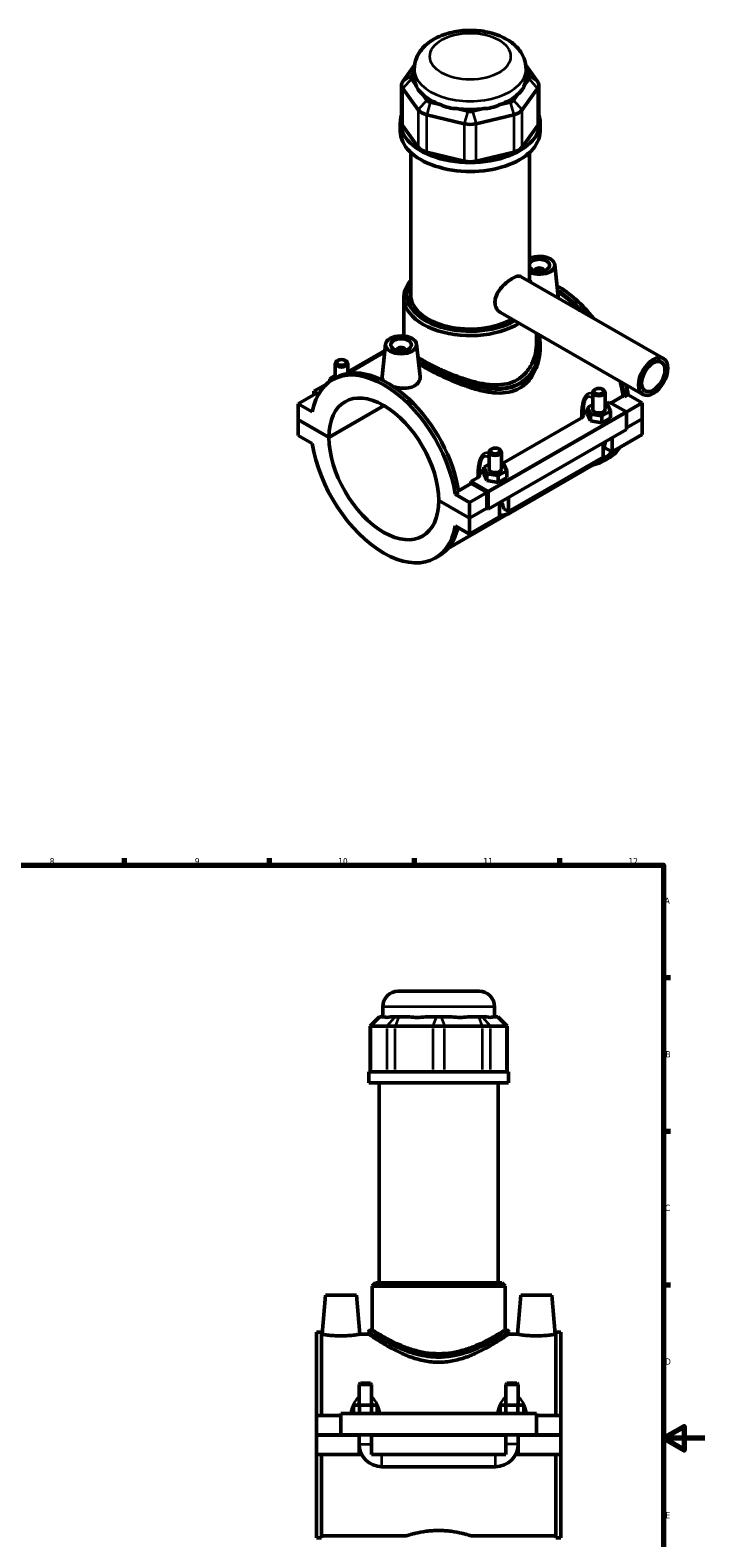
# Model space of a CAD drawing. Header units: millimetres. Extents: x 0 to 898, y -421 to 978.
# Tile 6 of 6: x 515 to 841, y 249 to 978. Entities that reach past the tile are written whole.
import ezdxf

# ---------------------------------------------------------------- set-up
doc = ezdxf.new("R2010")
doc.units = ezdxf.units.MM
for name, color, linetype, lineweight in [('Border (ANSI)', 7, 'Continuous', 70), ('Visible (ANSI)', 7, 'Continuous', 50), ('Visible Narrow (ANSI)', 7, 'Continuous', 35)]:
    doc.layers.add(name, color=color, linetype=linetype, lineweight=lineweight)
doc.styles.add('Note Text (ANSI)', font='tahoma.ttf')

# ---------------------------------------------------------------- blocks, each defined once
blk = doc.blocks.new('Borders Default Border')
at = {"layer": 'Border (ANSI)'}
for p, q in [((70.08, 574), (70.08, 577.45)), ((140.17, 574), (140.17, 577.45)), ((210.25, 574), (210.25, 577.45)), ((280.33, 574), (280.33, 577.45)), ((350.42, 574), (350.42, 577.45)), ((490.58, 574), (490.58, 577.45)), ((560.67, 574), (560.67, 577.45)), ((630.75, 574), (630.75, 577.45)), ((700.83, 574), (700.83, 577.45)), ((770.92, 574), (770.92, 577.45)), ((20, 519.75), (16.55, 519.75)), ((821, 519.75), (824.45, 519.75)), ((20, 445.5), (16.55, 445.5)), ((821, 445.5), (824.45, 445.5)), ((20, 371.25), (16.55, 371.25)), ((821, 371.25), (824.45, 371.25)), ((20, 222.75), (16.55, 222.75)), ((821, 222.75), (824.45, 222.75)), ((20, 148.5), (16.55, 148.5)), ((821, 148.5), (824.45, 148.5)), ((20, 74.25), (16.55, 74.25)), ((821, 74.25), (824.45, 74.25)), ((70.08, 20), (70.08, 16.55)), ((140.17, 20), (140.17, 16.55)), ((210.25, 20), (210.25, 16.55)), ((280.33, 20), (280.33, 16.55)), ((350.42, 20), (350.42, 16.55)), ((490.58, 20), (490.58, 16.55)), ((560.67, 20), (560.67, 16.55)), ((630.75, 20), (630.75, 16.55)), ((700.83, 20), (700.83, 16.55)), ((770.92, 20), (770.92, 16.55))]:
    blk.add_line(p, q, dxfattribs=at)
at = {"layer": 'Border (ANSI)', "flags": 128}
for points in [[(420.5, 594), (420.5, 574), (414.73, 584), (426.27, 584), (420.5, 574)], [(20, 20), (20, 574), (821, 574), (821, 20), (20, 20)], [(0, 297), (20, 297), (10, 302.77), (10, 291.23), (20, 297)], [(841, 297), (821, 297), (831, 302.77), (831, 291.23), (821, 297)], [(420.5, 0), (420.5, 20), (414.73, 10), (426.27, 10), (420.5, 20)]]:
    blk.add_lwpolyline(points, dxfattribs=at)
at = {"layer": 'Border (ANSI)', "color": 230, "true_color": 0xff0080, "attachment_point": 7, "style": 'Note Text (ANSI)'}
for s, insert, char_height in [('1', (34.35, 574.4), 3.05), ('2', (104.2, 574.4), 3.05), ('3', (174.26, 574.34), 3.05), ('4', (244.23, 574.4), 3.05), ('5', (314.48, 574.34), 3.05), ('6', (384.49, 574.34), 3.05), ('7', (454.6, 574.4), 3.05), ('8', (524.63, 574.33), 3.05), ('9', (594.7, 574.34), 3.05), ('10', (663.96, 574.34), 3.048), ('11', (734.04, 574.4), 3.048), ('12', (804.13, 574.4), 3.048), ('A', (16.78, 555.35), 3.05), ('A', (821.63, 555.35), 3.05), ('B', (17.15, 481.1), 3.05), ('B', (821.99, 481.1), 3.05), ('C', (16.95, 406.8), 3.05), ('C', (821.8, 406.8), 3.05), ('D', (16.96, 332.6), 3.05), ('D', (821.81, 332.6), 3.05), ('E', (17.21, 258.35), 3.05), ('E', (822.05, 258.35), 3.05), ('F', (17.29, 184.1), 3.05), ('F', (822.14, 184.1), 3.05), ('G', (16.81, 109.79), 3.05), ('G', (821.66, 109.79), 3.05), ('H', (16.97, 35.6), 3.05), ('H', (821.81, 35.6), 3.05), ('1', (34.35, 16.55), 3.05), ('2', (104.2, 16.55), 3.05), ('3', (174.26, 16.49), 3.05), ('4', (244.23, 16.55), 3.05), ('5', (314.48, 16.49), 3.05), ('6', (384.49, 16.49), 3.05), ('7', (454.6, 16.55), 3.05), ('8', (524.63, 16.48), 3.05), ('9', (594.7, 16.49), 3.05), ('10', (663.96, 16.49), 3.048), ('11', (734.04, 16.55), 3.048), ('12', (804.13, 16.55), 3.048)]:
    blk.add_mtext(s, dxfattribs=dict(at, insert=insert, char_height=char_height))

msp = doc.modelspace()

# ---------------------------------------------------------------- linework, layer by layer
at = {"layer": 'Visible (ANSI)'}
for p, q in [((700.818, 960.711), (695.129, 952.802)), ((699.286, 955.49), (700.69, 957.441)), ((700.69, 954.829), (700.69, 958.826)), ((760.251, 952.802), (754.563, 960.711)), ((754.69, 954.829), (754.69, 958.826)), ((754.69, 957.441), (756.094, 955.49)), ((694.558, 951.15), (694.558, 933.123)), ((695.129, 949.497), (702.636, 939.06)), ((701.456, 951.151), (699.286, 954.167)), ((752.744, 939.06), (760.251, 949.497)), ((756.094, 954.167), (753.924, 951.151)), ((760.822, 951.15), (760.822, 933.123)), ((706.794, 943.73), (704.624, 946.747)), ((713.656, 941.546), (708.417, 942.795)), ((746.963, 942.795), (741.724, 941.546)), ((750.756, 946.747), (748.586, 943.73)), ((693.94, 928.782), (693.94, 933.123)), ((706.695, 936.722), (724.82, 932.399)), ((726.542, 938.472), (721.303, 939.722)), ((734.077, 939.722), (728.838, 938.472)), ((730.56, 932.399), (748.685, 936.722)), ((761.44, 928.782), (761.44, 933.123)), ((702.636, 921.033), (695.129, 931.47)), ((760.251, 931.47), (752.744, 921.033)), ((699.003, 849.684), (699.003, 918.543)), ((724.82, 914.372), (706.695, 918.695)), ((748.685, 918.695), (730.56, 914.372)), ((756.378, 856.149), (756.378, 918.543)), ((759.066, 861.546), (759.066, 861.359)), ((763.066, 861.546), (763.066, 861.359)), ((768.551, 864.264), (770.222, 848.684)), ((752.342, 858.473), (821.069, 818.896)), ((695.628, 829.811), (695.628, 848.458)), ((742.361, 841.141), (811.088, 801.564)), ((759.753, 826.669), (759.753, 831.126)), ((686.829, 825.825), (685.149, 810.157)), ((701.8, 825.825), (703.471, 810.245)), ((761.44, 825.701), (761.44, 824.347)), ((662.535, 809.455), (662.535, 816.546)), ((663.832, 818.01), (663.406, 817.763)), ((667.239, 818.01), (667.665, 817.763)), ((686.428, 822.088), (668.221, 811.603)), ((686.506, 822.816), (668.535, 812.468)), ((668.535, 811.785), (668.535, 816.546)), ((692.315, 822.92), (692.315, 823.106)), ((696.315, 822.92), (696.315, 823.106)), ((659.959, 809.17), (662.535, 810.654)), ((660.409, 808.203), (659.959, 809.17)), ((659.959, 807.901), (659.959, 809.17)), ((661.156, 808.66), (662.825, 809.621)), ((652.949, 801.86), (644.605, 797.055)), ((658.261, 806.551), (652.242, 803.085)), ((652.242, 803.085), (654.484, 801.794)), ((652.242, 801.453), (652.242, 803.085)), ((654.142, 801.173), (652.949, 801.86)), ((786.845, 794.383), (786.845, 802.62)), ((788.141, 804.084), (787.715, 803.837)), ((791.548, 804.084), (791.974, 803.837)), ((792.845, 794.383), (792.845, 802.62)), ((651.44, 793.119), (644.605, 797.055)), ((644.605, 797.055), (644.605, 789.431)), ((659.454, 780.88), (686.038, 796.189)), ((686.109, 796.148), (659.454, 780.799)), ((786.845, 796.728), (784.268, 795.244)), ((784.268, 795.244), (785.762, 792.032)), ((784.268, 791.974), (784.268, 795.244)), ((793.927, 796.734), (792.845, 796.901)), ((792.978, 796.881), (794.747, 797.9)), ((795.422, 793.523), (793.927, 796.734)), ((794.747, 797.9), (802.785, 793.271)), ((795.603, 797.407), (801.569, 800.842)), ((802.271, 800.438), (801.569, 800.842)), ((803.94, 801.399), (802.271, 800.438)), ((810.775, 797.462), (803.036, 793.006)), ((803.94, 801.399), (810.775, 797.462)), ((810.775, 797.462), (810.775, 789.839)), ((644.605, 789.431), (659.454, 780.88)), ((644.605, 789.35), (644.676, 789.391)), ((644.605, 789.35), (644.605, 781.726)), ((659.454, 780.799), (644.605, 789.35)), ((742.915, 768.051), (781.218, 790.109)), ((784.268, 791.974), (785.762, 788.762)), ((785.762, 792.032), (791.339, 791.172)), ((785.762, 788.762), (785.762, 792.032)), ((785.762, 788.762), (791.339, 787.902)), ((791.339, 791.172), (795.422, 793.523)), ((791.339, 787.902), (791.339, 791.172)), ((791.339, 787.902), (795.422, 790.253)), ((795.422, 790.253), (795.422, 793.523)), ((803.138, 792.659), (803.138, 784.627)), ((803.138, 785.441), (810.775, 789.839)), ((810.775, 789.757), (803.138, 785.359)), ((810.704, 789.798), (810.775, 789.757)), ((810.775, 789.757), (810.775, 782.133)), ((644.605, 781.726), (651.44, 777.79)), ((803.138, 784.627), (736.388, 746.187)), ((810.775, 782.133), (796.209, 773.745)), ((796.209, 780.636), (796.209, 773.745)), ((736.782, 773.791), (736.782, 765.554)), ((738.078, 775.255), (737.652, 775.008)), ((741.485, 775.255), (741.911, 775.008)), ((742.782, 773.791), (742.782, 765.554)), ((791.966, 771.302), (791.966, 778.193)), ((796.209, 773.745), (792.423, 775.925)), ((736.782, 767.898), (734.205, 766.414)), ((734.205, 766.414), (735.699, 763.203)), ((734.205, 763.144), (734.205, 766.414)), ((743.864, 767.905), (742.782, 768.072)), ((745.358, 764.693), (743.864, 767.905)), ((791.966, 771.302), (746.146, 744.916)), ((746.936, 744.342), (785.685, 766.657)), ((792.068, 770.412), (786.715, 767.329)), ((792.555, 769.567), (794.224, 770.528)), ((722.053, 755.052), (728.143, 758.559)), ((727.996, 759.461), (731.154, 761.279)), ((736.034, 754.832), (727.996, 759.461)), ((735.68, 754.218), (728.143, 758.559)), ((734.205, 763.144), (735.699, 759.933)), ((735.699, 759.933), (735.699, 763.203)), ((735.699, 763.203), (741.276, 762.342)), ((735.699, 759.933), (741.276, 759.072)), ((741.276, 762.342), (745.358, 764.693)), ((741.276, 759.072), (741.276, 762.342)), ((741.276, 759.072), (745.358, 761.423)), ((745.358, 761.423), (745.358, 764.693)), ((722.17, 754.31), (720.501, 753.349)), ((727.337, 749.413), (720.501, 753.349)), ((735.68, 754.218), (727.337, 749.413)), ((735.68, 746.594), (735.68, 754.218)), ((736.388, 746.187), (736.388, 754.22)), ((746.146, 751.807), (746.146, 744.916)), ((712.487, 750.341), (727.337, 741.79)), ((712.487, 750.259), (712.558, 750.3)), ((727.337, 741.708), (712.487, 750.259)), ((745.886, 743.817), (716.876, 727.111)), ((727.337, 741.79), (727.337, 749.413)), ((727.337, 741.79), (735.68, 746.594)), ((735.751, 746.554), (727.337, 741.708)), ((735.68, 746.594), (736.388, 746.187)), ((741.903, 742.472), (741.903, 749.363)), ((746.146, 744.916), (743.92, 746.197)), ((720.501, 738.02), (727.337, 734.084)), ((741.903, 742.472), (727.337, 734.084)), ((727.337, 734.084), (727.337, 741.708)), ((710.785, 722.479), (712.454, 723.44)), ((692.964, 513.12), (731.964, 513.12)), ((685.464, 500.73), (685.464, 505.62)), ((739.464, 500.73), (739.464, 505.62)), ((683.832, 500.73), (679.332, 496.23)), ((679.903, 496.23), (679.332, 496.23)), ((679.332, 496.23), (679.332, 474.18)), ((679.903, 496.23), (687.41, 496.23)), ((683.832, 500.73), (684.06, 500.73)), ((686.23, 500.73), (684.06, 500.73)), ((691.469, 496.23), (687.41, 496.23)), ((691.568, 500.73), (689.398, 500.73)), ((691.469, 496.23), (709.594, 496.23)), ((691.568, 500.73), (693.191, 500.73)), ((698.43, 500.73), (693.191, 500.73)), ((711.316, 500.73), (706.077, 500.73)), ((715.334, 496.23), (709.594, 496.23)), ((711.316, 500.73), (713.612, 500.73)), ((718.851, 500.73), (713.612, 500.73)), ((715.334, 496.23), (733.458, 496.23)), ((731.736, 500.73), (726.498, 500.73)), ((731.736, 500.73), (733.36, 500.73)), ((735.53, 500.73), (733.36, 500.73)), ((737.517, 496.23), (733.458, 496.23)), ((737.517, 496.23), (745.025, 496.23)), ((740.867, 500.73), (738.697, 500.73)), ((740.867, 500.73), (741.096, 500.73)), ((741.096, 500.73), (745.596, 496.23)), ((745.596, 496.23), (745.025, 496.23)), ((745.596, 496.23), (745.596, 474.18)), ((746.214, 474.18), (678.714, 474.18)), ((678.714, 468.87), (678.714, 474.18)), ((746.214, 468.87), (746.214, 474.18)), ((746.214, 468.87), (678.714, 468.87)), ((683.776, 372.12), (683.776, 468.87)), ((741.151, 372.12), (741.151, 468.87)), ((681.901, 372.12), (680.401, 370.62)), ((681.901, 372.12), (743.026, 372.12)), ((743.026, 372.12), (744.526, 370.62)), ((657.764, 366.12), (656.123, 347.37)), ((657.764, 366.12), (672.764, 366.12)), ((672.764, 366.12), (674.404, 347.37)), ((744.526, 370.62), (680.401, 370.62)), ((680.401, 349.32), (680.401, 370.62)), ((744.526, 349.32), (744.526, 370.62)), ((752.164, 366.12), (750.523, 347.37)), ((767.164, 366.12), (752.164, 366.12)), ((767.164, 366.12), (768.804, 347.37)), ((653.464, 307.995), (653.464, 348.345)), ((655.824, 348.345), (653.464, 348.345)), ((655.824, 348.345), (655.824, 307.995)), ((655.824, 347.37), (656.123, 347.37)), ((674.404, 347.37), (678.714, 347.37)), ((678.714, 348.57), (678.714, 347.37)), ((680.401, 349.32), (679.464, 349.32)), ((745.464, 349.32), (744.526, 349.32)), ((746.214, 348.57), (746.214, 347.37)), ((746.214, 347.37), (750.523, 347.37)), ((768.804, 347.37), (769.104, 347.37)), ((769.104, 348.345), (769.104, 307.995)), ((771.464, 348.345), (769.104, 348.345)), ((771.464, 307.995), (771.464, 348.345)), ((674.664, 323.67), (674.064, 323.07)), ((674.064, 323.07), (680.064, 323.07)), ((674.064, 323.07), (674.064, 312.995)), ((679.464, 323.67), (674.664, 323.67)), ((679.464, 323.67), (680.064, 323.07)), ((680.064, 323.07), (680.064, 312.995)), ((745.464, 323.67), (744.864, 323.07)), ((744.864, 323.07), (750.864, 323.07)), ((744.864, 312.995), (744.864, 323.07)), ((750.264, 323.67), (745.464, 323.67)), ((750.264, 323.67), (750.864, 323.07)), ((750.864, 312.995), (750.864, 323.07)), ((653.464, 307.995), (665.264, 307.995)), ((653.464, 298.67), (653.464, 307.995)), ((665.264, 308.995), (665.264, 298.67)), ((665.264, 308.995), (759.664, 308.995)), ((674.177, 312.995), (671.29, 312.995)), ((671.29, 308.995), (671.29, 312.995)), ((679.95, 312.995), (674.177, 312.995)), ((674.177, 308.995), (674.177, 312.995)), ((682.837, 312.995), (679.95, 312.995)), ((679.95, 308.995), (679.95, 312.995)), ((682.837, 308.995), (682.837, 312.995)), ((742.09, 308.995), (742.09, 312.995)), ((744.977, 312.995), (742.09, 312.995)), ((750.75, 312.995), (744.977, 312.995)), ((744.977, 308.995), (744.977, 312.995)), ((753.637, 312.995), (750.75, 312.995)), ((750.75, 308.995), (750.75, 312.995)), ((753.637, 308.995), (753.637, 312.995)), ((759.664, 298.67), (759.664, 308.995)), ((759.664, 307.995), (771.464, 307.995)), ((771.464, 307.995), (771.464, 298.67)), ((653.464, 298.67), (665.264, 298.67)), ((653.464, 289.245), (653.464, 298.57)), ((674.064, 298.57), (653.464, 298.57)), ((665.264, 298.67), (759.664, 298.67)), ((674.064, 298.67), (674.064, 298.57)), ((674.064, 289.245), (674.064, 298.57)), ((680.064, 298.67), (680.064, 298.57)), ((680.064, 298.57), (680.064, 289.245)), ((744.864, 298.57), (680.064, 298.57)), ((744.864, 298.57), (744.864, 298.67)), ((744.864, 289.245), (744.864, 298.57)), ((750.864, 298.57), (750.864, 298.67)), ((750.864, 298.57), (750.864, 289.245)), ((771.464, 298.57), (750.864, 298.57)), ((759.664, 298.67), (771.464, 298.67)), ((771.464, 298.57), (771.464, 289.245)), ((653.464, 248.895), (653.464, 289.245)), ((653.464, 289.245), (674.064, 289.245)), ((655.824, 289.245), (655.824, 248.895)), ((675.266, 289.245), (674.064, 289.245)), ((680.064, 289.245), (744.864, 289.245)), ((750.864, 289.245), (749.662, 289.245)), ((750.864, 289.245), (771.464, 289.245)), ((769.104, 289.245), (769.104, 248.895)), ((771.464, 248.895), (771.464, 289.245)), ((685.064, 283.245), (739.864, 283.245)), ((655.824, 248.895), (653.464, 248.895)), ((655.824, 249.87), (696.784, 249.87)), ((728.144, 249.87), (769.104, 249.87)), ((771.464, 248.895), (769.104, 248.895))]:
    msp.add_line(p, q, dxfattribs=at)
for centre, radius, start, end in [((692.964, 505.62), 7.5, 90, 180), ((731.964, 505.62), 7.5, 0, 90), ((679.464, 348.57), 0.75, 90, 180), ((745.464, 348.57), 0.75, 0, 90), ((685.064, 294.245), 11, 180, 270), ((739.864, 294.245), 11, 270, 0)]:
    msp.add_arc(centre, radius, start, end, dxfattribs=at)
for centre, major_axis, ratio, start_param, end_param in [((702.058, 954.829), (-3, 0), 0.5758617, 5.8904862, 6.6758844), ((727.69, 954.829), (-27, 0), 0.5758617, 0, 0.2388121), ((727.69, 954.829), (27, 0), 0.5758617, 6.0443732, 6.2831853), ((753.322, 954.829), (3, 0), 0.5758617, 5.8904862, 6.6758844), ((702.058, 951.15), (-7.5, 0), 0.5758617, 5.8904862, 6.6758844), ((727.69, 976.642), (-23.404, -29.643), 0.4542019, 5.9999489, 6.3077228), ((727.69, 976.642), (-23.404, 29.643), 0.4542019, 3.1170551, 3.4248291), ((753.322, 951.15), (7.5, 0), 0.5758617, 5.8904862, 6.6758844), ((727.69, 954.829), (27, 0), 0.5758617, 3.6881787, 4.1658029), ((709.566, 944.391), (-3, 0), 0.5758617, 0.3926991, 1.1780972), ((727.69, 976.642), (-11.627, -36.076), 0.6754684, 6.1817885, 6.4895625), ((727.69, 976.642), (11.627, -36.076), 0.6754684, 6.0768082, 6.3845821), ((727.69, 954.829), (27, 0), 0.5758617, 5.258975, 5.7365993), ((745.815, 944.391), (3, 0), 0.5758617, 5.1050881, 5.8904862), ((727.69, 933.123), (-33.75, 0), 0.5758617, 6.0915318, 9.6164314), ((702.058, 933.123), (-7.5, 0), 0.5758617, 0, 0.3926991), ((709.566, 940.712), (7.5, 0), 0.5758617, 3.5342917, 4.3196899), ((727.69, 954.829), (27, 0), 0.5758617, 4.4735769, 4.9512011), ((727.69, 940.068), (-3, 0), 0.5758617, 1.1780972, 1.9634954), ((745.815, 940.712), (7.5, 0), 0.5758617, 5.1050881, 5.8904862), ((753.322, 933.123), (7.5, 0), 0.5758617, 5.8904862, 6.2831853), ((727.69, 928.782), (-33.75, 0), 0.5758617, 0, 3.1415927), ((727.69, 936.389), (7.5, 0), 0.5758617, 4.3196899, 5.1050881), ((709.566, 922.685), (-7.5, 0), 0.5758617, 0.3926991, 1.1780972), ((745.815, 922.685), (7.5, 0), 0.5758617, 5.1050881, 5.8904862), ((727.69, 918.362), (-7.5, 0), 0.5758617, 1.1780972, 1.9634954), ((761.066, 863.998), (7.5, 0), 0.5758617, 4.0371823, 8.5291883), ((761.066, 863.998), (-5, 0), 0.5758617, 0.3551682, 5.9280171), ((761.066, 861.546), (-2, 0), 0.5758617, 2.9729035, 6.4518745), ((727.69, 848.458), (-32.062, 0), 0.5758617, 5.8202306, 8.6827618), ((727.69, 849.684), (-30.562, 0), 0.5758617, 5.9310846, 8.6356068), ((727.69, 848.458), (-32.062, 0), 0.5758617, 3.5431675, 3.6045474), ((769.409, 813.619), (-24.814, 43.091), 0.5780931, 4.96732, 5.4932517), ((727.69, 849.684), (-28.687, 0), 0.5758617, 0, 2.3521749), ((767.741, 812.658), (24.814, -43.091), 0.5780931, 1.9278954, 2.2976763), ((767.741, 812.658), (-24.328, 42.246), 0.5780931, 5.1153808, 5.4353835), ((694.315, 823.106), (-2, 0), 0.5758617, 2.9729035, 6.4518745), ((665.535, 816.546), (3, 0), 0.5758617, 2.360047, 7.0647309), ((685.971, 765.57), (-24.814, 43.091), 0.5780931, 4.1185967, 6.880845), ((687.64, 766.531), (-24.814, 43.091), 0.5780931, 4.1185967, 6.2831853), ((685.971, 765.57), (-18.714, 32.497), 0.5780931, 3.9302579, 7.0691838), ((789.845, 802.62), (-3, 0), 0.5758617, 5.5016397, 10.2063236), ((767.741, 812.658), (-24.328, 42.246), 0.5780931, 4.1224377, 4.2843343), ((767.741, 812.658), (24.814, -43.091), 0.5780931, 0.977004, 1.1354735), ((769.409, 813.619), (-24.814, 43.091), 0.5780931, 4.1185967, 4.2272015), ((789.845, 794.383), (-3, 0), 0.5758617, 0, 3.1415927), ((789.845, 791.113), (-7.5, 0), 0.5758617, 5.5507827, 6.1827698), ((802.785, 792.863), (-0.25, 0.433), 0.5780931, 3.9289245, 5.4997209), ((685.971, 765.57), (18.714, -32.497), 0.5780931, 3.9302579, 7.0691838), ((685.971, 765.57), (24.814, -43.091), 0.5780931, 4.1185967, 6.880845), ((739.782, 773.791), (-3, 0), 0.5758617, 5.5016397, 10.2063236), ((767.741, 812.658), (24.814, -43.091), 0.5780931, 6.0848308, 6.5528756), ((767.741, 812.658), (24.328, -42.246), 0.5780931, 0, 0.1868776), ((769.409, 813.619), (24.814, -43.091), 0.5780931, 0, 0.2696903), ((739.782, 765.554), (-3, 0), 0.5758617, 0, 3.1415927), ((694.315, 770.375), (-24.328, 42.246), 0.5780931, 4.1224377, 4.1433852), ((739.782, 762.284), (-7.5, 0), 0.5758617, 5.5507827, 6.1827698), ((736.034, 754.423), (0.25, -0.433), 0.5780931, 0.7873319, 2.3581282), ((687.64, 766.531), (24.814, -43.091), 0.5780931, 0, 0.549275), ((712.464, 527.411), (26.481, 26.481), 0.1989124, 3.1840552, 3.4918292), ((712.464, 527.411), (-22.45, -22.45), 0.6681786, 0.4351617, 0.7429356), ((712.464, 527.411), (22.45, -22.45), 0.6681786, 5.5402497, 5.8480237), ((712.464, 527.411), (26.481, -26.481), 0.1989124, 5.9329488, 6.2407227)]:
    msp.add_ellipse(centre, major_axis=major_axis, ratio=ratio, start_param=start_param, end_param=end_param, dxfattribs=at)
for centre, major_axis, ratio in [((694.315, 825.559), (-7.5, 0), 0.5758617), ((694.315, 825.559), (-5, 0), 0.5758617), ((665.535, 817.037), (-2.4, 0), 0.5758617), ((816.078, 810.23), (-4.99, -8.666), 0.5780931), ((816.078, 810.23), (-3.992, -6.933), 0.5780931), ((789.845, 803.111), (-2.4, 0), 0.5758617), ((739.782, 774.281), (-2.4, 0), 0.5758617)]:
    msp.add_ellipse(centre, major_axis=major_axis, ratio=ratio, dxfattribs=at)
for points, knots in [([(754.69, 958.826), (754.69, 960.609), (754.337, 962.384), (753.016, 965.779), (752.005, 967.367), (749.327, 970.462), (747.561, 971.866), (743.329, 974.409), (740.783, 975.447), (735.359, 976.941), (732.472, 977.382), (726.684, 977.644), (723.785, 977.473), (718.155, 976.527), (715.426, 975.748), (710.348, 973.529), (707.992, 972.085), (704.209, 968.556), (702.695, 966.54), (701.068, 962.505), (700.69, 960.67), (700.69, 958.826)], [0.7853982, 0.7853982, 0.7853982, 0.7853982, 1.0059194, 1.0059194, 1.2477877, 1.2477877, 1.5494875, 1.5494875, 1.9099348, 1.9099348, 2.2777253, 2.2777253, 2.6403565, 2.6403565, 3.0053171, 3.0053171, 3.3739107, 3.3739107, 3.6989363, 3.6989363, 3.9269908, 3.9269908, 3.9269908, 3.9269908]), ([(742.361, 841.141), (742.357, 841.144), (742.353, 841.146), (741.567, 841.602), (740.852, 842.301), (739.883, 844.037), (739.632, 845.073), (739.632, 847.145), (739.883, 848.308), (740.852, 850.594), (741.567, 851.721), (743.131, 853.699), (744.089, 854.685), (746.064, 856.389), (747.079, 857.108), (748.871, 858.139), (749.756, 858.516), (751.257, 858.815), (751.878, 858.74), (752.342, 858.473)], [2.2788152, 2.2788152, 2.2788152, 2.2788152, 2.2807792, 2.2807792, 2.6610512, 2.6610512, 3.0413232, 3.0413232, 3.4215952, 3.4215952, 3.8018672, 3.8018672, 4.181926, 4.181926, 4.5619848, 4.5619848, 4.9420436, 4.9420436, 5.3201384, 5.3201384, 5.3201384, 5.3201384]), ([(770.221, 848.684), (770.235, 848.557), (770.243, 848.43), (770.245, 848.258), (770.244, 848.211), (770.243, 848.165)], [4.794799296, 4.794799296, 4.794799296, 4.794799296, 4.85254484, 4.85254484, 4.873966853, 4.873966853, 4.873966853, 4.873966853]), ([(759.753, 826.669), (759.753, 824.961), (759.568, 823.18), (758.783, 819.662), (758.184, 817.925), (756.58, 814.691), (755.573, 813.191), (753.205, 810.595), (751.843, 809.5), (750.362, 808.647)], [17.5098022, 17.5098022, 17.5098022, 17.5098022, 18.1381632, 18.1381632, 18.7665242, 18.7665242, 19.3948852, 19.3948852, 20.0232462, 20.0232462, 20.0232462, 20.0232462]), ([(761.44, 824.347), (761.44, 822.48), (761.246, 820.529), (760.426, 816.669), (759.801, 814.761), (758.122, 811.204), (757.066, 809.553), (754.572, 806.71), (753.133, 805.52), (751.555, 804.611)], [18.601753, 18.601753, 18.601753, 18.601753, 19.2712444, 19.2712444, 19.9407358, 19.9407358, 20.6102271, 20.6102271, 21.2797185, 21.2797185, 21.2797185, 21.2797185]), ([(761.009, 830.403), (761.082, 830.013), (761.145, 829.621), (761.361, 828.064), (761.44, 826.884), (761.44, 825.701)], [28.56587832, 28.56587832, 28.56587832, 28.56587832, 28.70550465, 28.70550465, 29.11803123, 29.11803123, 29.11803123, 29.11803123]), ([(750.362, 808.647), (748.881, 807.794), (747.224, 807.151), (743.663, 806.333), (741.757, 806.155), (737.82, 806.198), (735.785, 806.418), (731.707, 807.136), (729.665, 807.634), (725.732, 808.771), (723.695, 809.451), (719.614, 810.97), (717.569, 811.807), (713.615, 813.549), (711.702, 814.455), (708.138, 816.252), (706.487, 817.142), (704.126, 818.502), (703.274, 819.015), (702.477, 819.52)], [0, 0, 0, 0, 0.628361, 0.628361, 1.256722, 1.256722, 1.885083, 1.885083, 2.513444, 2.513444, 3.1365359, 3.1365359, 3.7596278, 3.7596278, 4.3827197, 4.3827197, 5.0058116, 5.0058116, 5.3842615, 5.3842615, 5.3842615, 5.3842615]), ([(751.555, 804.611), (749.977, 803.702), (748.22, 803.052), (744.459, 802.293), (742.454, 802.181), (738.318, 802.39), (736.184, 802.709), (731.907, 803.634), (729.764, 804.239), (725.644, 805.576), (723.511, 806.358), (719.23, 808.073), (717.08, 809.006), (712.916, 810.927), (710.897, 811.916), (707.13, 813.858), (705.382, 814.81), (703.485, 815.903), (703.151, 816.098), (702.823, 816.292)], [0, 0, 0, 0, 0.6694914, 0.6694914, 1.3389827, 1.3389827, 2.0084741, 2.0084741, 2.6779655, 2.6779655, 3.3384565, 3.3384565, 3.9989475, 3.9989475, 4.6594386, 4.6594386, 5.3199296, 5.3199296, 5.4642056, 5.4642056, 5.4642056, 5.4642056]), ([(685.798, 808.188), (685.362, 808.749), (685.144, 809.334), (685.135, 809.973), (685.139, 810.065), (685.15, 810.157)], [4.52004697, 4.52004697, 4.52004697, 4.52004697, 4.85254484, 4.85254484, 4.90735464, 4.90735464, 4.90735464, 4.90735464]), ([(703.47, 810.245), (703.484, 810.117), (703.492, 809.991), (703.501, 809.112), (703.279, 808.307), (702.354, 806.864), (701.65, 806.229), (700.832, 805.758)], [7.56808004, 7.56808004, 7.56808004, 7.56808004, 7.62582558, 7.62582558, 7.9728339, 7.9728339, 8.31984223, 8.31984223, 8.31984223, 8.31984223]), ([(700.832, 805.758), (700.014, 805.287), (698.978, 804.92), (696.711, 804.525), (695.481, 804.494), (693.181, 804.683), (691.956, 804.915), (690.761, 805.274), (690.694, 805.294), (690.628, 805.315)], [2.7732807, 2.7732807, 2.7732807, 2.7732807, 3.1202891, 3.1202891, 3.4672974, 3.4672974, 3.8136092, 3.8136092, 3.834082, 3.834082, 3.834082, 3.834082]), ([(781.218, 790.109), (781.552, 790.301), (781.823, 790.527), (782.214, 791.019), (782.336, 791.28), (782.383, 791.546)], [-0.2816649, -0.2816649, -0.2816649, -0.2816649, -0.13959104, -0.13959104, 0, 0, 0, 0]), ([(791.966, 774.48), (792.173, 775.037), (792.347, 775.601), (792.687, 777.01), (792.811, 777.856), (792.839, 778.695)], [4.21285195, 4.21285195, 4.21285195, 4.21285195, 4.39822972, 4.39822972, 4.67314597, 4.67314597, 4.67314597, 4.67314597]), ([(785.685, 766.657), (786.514, 767.134), (787.288, 767.728), (788.433, 768.818), (788.841, 769.258), (789.226, 769.724)], [3.14159265, 3.14159265, 3.14159265, 3.14159265, 3.45575192, 3.45575192, 3.64408528, 3.64408528, 3.64408528, 3.64408528]), ([(731.154, 761.279), (731.489, 761.472), (731.759, 761.698), (732.151, 762.189), (732.273, 762.45), (732.319, 762.717)], [-0.2816649, -0.2816649, -0.2816649, -0.2816649, -0.13959104, -0.13959104, 0, 0, 0, 0]), ([(741.903, 743.257), (742.144, 743.218), (742.386, 743.193), (743.439, 743.146), (744.232, 743.265), (745.665, 743.694), (746.316, 743.986), (746.936, 744.342)], [2.57223819, 2.57223819, 2.57223819, 2.57223819, 2.64878305, 2.64878305, 2.90673289, 2.90673289, 3.14159265, 3.14159265, 3.14159265, 3.14159265]), ([(742.796, 749.878), (742.801, 749.814), (742.808, 749.755), (742.827, 749.624), (742.84, 749.556), (742.867, 749.435), (742.882, 749.382), (742.911, 749.29), (742.926, 749.252), (742.94, 749.22)], [1.66583455, 1.66583455, 1.66583455, 1.66583455, 1.72251668, 1.72251668, 1.79837686, 1.79837686, 1.87423703, 1.87423703, 1.95009721, 1.95009721, 1.95009721, 1.95009721]), ([(742.939, 749.22), (743.194, 748.628), (743.421, 748.039), (743.715, 747.108), (743.828, 746.685), (743.911, 746.249), (743.915, 746.223), (743.92, 746.197)], [0.23169079, 0.23169079, 0.23169079, 0.23169079, 0.41096217, 0.41096217, 0.53797345, 0.53797345, 0.54599916, 0.54599916, 0.54599916, 0.54599916]), ([(674.404, 347.37), (674.404, 347.37), (674.176, 347.325), (673.249, 347.161), (672.55, 347.045), (670.935, 346.824), (669.908, 346.706), (667.651, 346.538), (666.42, 346.491), (664.107, 346.491), (662.876, 346.538), (660.62, 346.706), (659.593, 346.824), (657.977, 347.045), (657.278, 347.161), (656.352, 347.325), (656.123, 347.37), (656.123, 347.37)], [1.3866404, 1.3866404, 1.3866404, 1.3866404, 1.7329522, 1.7329522, 2.0792641, 2.0792641, 2.4262724, 2.4262724, 2.7732807, 2.7732807, 3.1202891, 3.1202891, 3.4672974, 3.4672974, 3.8136092, 3.8136092, 4.1599211, 4.1599211, 4.1599211, 4.1599211]), ([(746.214, 347.37), (746.214, 347.37), (745.995, 347.217), (745.101, 346.605), (744.426, 346.145), (742.677, 344.987), (741.6, 344.287), (739.15, 342.764), (737.776, 341.941), (734.862, 340.306), (733.21, 339.429), (729.606, 337.72), (727.654, 336.889), (723.543, 335.451), (721.379, 334.845), (716.955, 334.017), (714.695, 333.798), (710.232, 333.798), (707.972, 334.017), (703.549, 334.845), (701.385, 335.451), (697.273, 336.889), (695.322, 337.72), (691.718, 339.429), (690.066, 340.306), (687.152, 341.941), (685.778, 342.764), (683.327, 344.287), (682.251, 344.987), (680.501, 346.145), (679.827, 346.605), (678.933, 347.217), (678.714, 347.37), (678.714, 347.37)], [5.3199296, 5.3199296, 5.3199296, 5.3199296, 5.9804207, 5.9804207, 6.6409117, 6.6409117, 7.3014027, 7.3014027, 7.9618938, 7.9618938, 8.6313852, 8.6313852, 9.3008765, 9.3008765, 9.9703679, 9.9703679, 10.6398593, 10.6398593, 11.3093506, 11.3093506, 11.978842, 11.978842, 12.6483334, 12.6483334, 13.3178247, 13.3178247, 13.9783158, 13.9783158, 14.6388068, 14.6388068, 15.2992978, 15.2992978, 15.9597889, 15.9597889, 15.9597889, 15.9597889]), ([(744.526, 349.32), (744.526, 349.32), (744.321, 349.189), (743.479, 348.663), (742.843, 348.268), (741.186, 347.272), (740.164, 346.671), (737.831, 345.365), (736.52, 344.661), (733.739, 343.27), (732.164, 342.53), (728.726, 341.099), (726.863, 340.409), (722.945, 339.226), (720.885, 338.734), (716.692, 338.067), (714.558, 337.894), (710.369, 337.894), (708.235, 338.067), (704.042, 338.734), (701.982, 339.226), (698.064, 340.409), (696.201, 341.099), (692.764, 342.53), (691.189, 343.27), (688.407, 344.661), (687.096, 345.365), (684.763, 346.671), (683.742, 347.272), (682.085, 348.268), (681.448, 348.663), (680.606, 349.189), (680.401, 349.32), (680.401, 349.32)], [5.0058116, 5.0058116, 5.0058116, 5.0058116, 5.6289034, 5.6289034, 6.2519953, 6.2519953, 6.8750872, 6.8750872, 7.4981791, 7.4981791, 8.1265401, 8.1265401, 8.7549011, 8.7549011, 9.3832621, 9.3832621, 10.0116231, 10.0116231, 10.6399841, 10.6399841, 11.2683451, 11.2683451, 11.8967061, 11.8967061, 12.5250671, 12.5250671, 13.148159, 13.148159, 13.7712509, 13.7712509, 14.3943428, 14.3943428, 15.0174347, 15.0174347, 15.0174347, 15.0174347]), ([(768.804, 347.37), (768.804, 347.37), (768.576, 347.325), (767.649, 347.161), (766.95, 347.045), (765.335, 346.824), (764.308, 346.706), (762.051, 346.538), (760.82, 346.491), (759.664, 346.491), (758.507, 346.491), (757.276, 346.538), (755.02, 346.706), (753.993, 346.824), (752.377, 347.045), (751.678, 347.161), (750.752, 347.325), (750.523, 347.37), (750.523, 347.37)], [4.1599211, 4.1599211, 4.1599211, 4.1599211, 4.506233, 4.506233, 4.8525448, 4.8525448, 5.1995532, 5.1995532, 5.5465615, 5.5465615, 5.5465615, 5.8935698, 5.8935698, 6.2405781, 6.2405781, 6.58689, 6.58689, 6.9332019, 6.9332019, 6.9332019, 6.9332019]), ([(696.784, 249.87), (696.784, 249.87), (696.879, 249.901), (697.28, 250.027), (697.584, 250.123), (698.387, 250.363), (698.885, 250.508), (700.034, 250.819), (700.684, 250.986), (702.761, 251.471), (704.514, 251.82), (707.408, 252.194), (708.416, 252.294), (710.448, 252.427), (711.471, 252.46), (713.456, 252.46), (714.48, 252.427), (716.511, 252.294), (717.519, 252.194), (720.413, 251.82), (722.167, 251.471), (724.243, 250.986), (724.894, 250.819), (726.043, 250.508), (726.541, 250.363), (727.343, 250.123), (727.648, 250.027), (728.048, 249.901), (728.144, 249.87), (728.144, 249.87)], [2.3809775, 2.3809775, 2.3809775, 2.3809775, 2.6785403, 2.6785403, 2.9761031, 2.9761031, 3.2736659, 3.2736659, 3.5712287, 3.5712287, 4.1665919, 4.1665919, 4.4642734, 4.4642734, 4.761955, 4.761955, 5.0596366, 5.0596366, 5.3573181, 5.3573181, 5.9526813, 5.9526813, 6.2502441, 6.2502441, 6.5478069, 6.5478069, 6.8453697, 6.8453697, 7.1429325, 7.1429325, 7.1429325, 7.1429325])]:
    msp.add_open_spline(points, degree=3, knots=knots, dxfattribs=at)
at = {"layer": 'Visible Narrow (ANSI)'}
for p, q in [((699.286, 955.49), (695.129, 952.802)), ((756.094, 955.49), (760.251, 952.802)), ((699.286, 954.167), (695.129, 949.497)), ((695.129, 931.47), (695.129, 949.497)), ((756.094, 954.167), (760.251, 949.497)), ((760.251, 949.497), (760.251, 931.47)), ((706.794, 943.73), (702.636, 939.06)), ((708.417, 942.795), (706.695, 936.722)), ((746.963, 942.795), (748.685, 936.722)), ((748.586, 943.73), (752.744, 939.06)), ((702.636, 939.06), (702.636, 921.033)), ((706.695, 918.695), (706.695, 936.722)), ((726.542, 938.472), (724.82, 932.399)), ((728.838, 938.472), (730.56, 932.399)), ((748.685, 936.722), (748.685, 918.695)), ((752.744, 921.033), (752.744, 939.06)), ((724.82, 932.399), (724.82, 914.372)), ((730.56, 914.372), (730.56, 932.399)), ((802.785, 793.271), (736.034, 754.832)), ((736.388, 754.22), (803.138, 792.659)), ((739.131, 505.62), (685.796, 505.62)), ((683.852, 500.505), (680.11, 496.455)), ((687.618, 496.455), (691.36, 500.505)), ((693.105, 500.505), (691.555, 496.455)), ((711.23, 500.505), (709.68, 496.455)), ((713.698, 500.505), (715.248, 496.455)), ((731.823, 500.505), (733.372, 496.455)), ((733.568, 500.505), (737.31, 496.455)), ((741.075, 500.505), (744.817, 496.455)), ((679.903, 475.282), (679.903, 495.127)), ((687.41, 495.127), (687.41, 475.282)), ((691.469, 475.282), (691.469, 495.127)), ((709.594, 495.127), (709.594, 475.282)), ((715.334, 475.282), (715.334, 495.127)), ((733.458, 495.127), (733.458, 475.282)), ((737.517, 475.282), (737.517, 495.127)), ((745.025, 495.127), (745.025, 475.282)), ((674.101, 294.245), (680.027, 294.245)), ((750.827, 294.245), (744.901, 294.245)), ((685.064, 283.282), (685.064, 289.208)), ((739.864, 283.282), (739.864, 289.208))]:
    msp.add_line(p, q, dxfattribs=at)
msp.add_ellipse((727.69, 964.958), major_axis=(-19.5, 0), ratio=0.5758617, dxfattribs=at)
for centre, major_axis, ratio, start_param, end_param in [((727.69, 958.826), (-27, 0), 0.5758617, 0, 3.1415927), ((751.029, 806.815), (-0.374, 0.65), 0.5781075, 3.9287341, 4.777832), ((789.845, 779.054), (3, 0), 0.5758617, 5.4977871, 6.0476086), ((784.188, 769.256), (1.497, -2.6), 0.5780931, 0, 0.7911844), ((739.782, 750.225), (3, 0), 0.5758617, 5.4977871, 6.0476086), ((745.438, 746.942), (1.497, -2.6), 0.5780931, 0, 0.7911844)]:
    msp.add_ellipse(centre, major_axis=major_axis, ratio=ratio, start_param=start_param, end_param=end_param, dxfattribs=at)
for points, knots in [([(760.477, 830.71), (760.823, 828.939), (760.973, 827.117), (760.852, 821.738), (760.051, 818.159), (757.379, 812.656), (755.847, 810.555), (753.145, 808.209), (752.29, 807.598), (751.38, 807.073)], [28.5662383, 28.5662383, 28.5662383, 28.5662383, 29.2135123, 29.2135123, 30.4751537, 30.4751537, 31.3945381, 31.3945381, 31.775871, 31.775871, 31.775871, 31.775871]), ([(751.56, 806.509), (752.491, 807.046), (753.367, 807.668), (756.135, 810.05), (757.711, 812.173), (760.472, 817.719), (761.316, 821.318), (761.436, 825.16), (761.44, 825.431), (761.44, 825.701)], [-31.775871, -31.775871, -31.775871, -31.775871, -31.3945381, -31.3945381, -30.4751537, -30.4751537, -29.2135123, -29.2135123, -29.1180312, -29.1180312, -29.1180312, -29.1180312]), ([(751.38, 807.073), (749.654, 806.079), (747.734, 805.403), (743.179, 804.575), (740.489, 804.578), (733.948, 805.341), (730.029, 806.367), (722.404, 808.942), (718.69, 810.465), (711.316, 813.837), (707.69, 815.7), (703.91, 817.861), (703.222, 818.265), (702.57, 818.662)], [10.591957, 10.591957, 10.591957, 10.591957, 11.3149171, 11.3149171, 12.2120553, 12.2120553, 13.4430917, 13.4430917, 14.6017916, 14.6017916, 15.8511611, 15.8511611, 16.1447441, 16.1447441, 16.1447441, 16.1447441]), ([(702.711, 817.341), (703.159, 817.073), (703.623, 816.803), (707.186, 814.767), (710.848, 812.907), (718.311, 809.564), (722.075, 808.065), (729.812, 805.553), (733.794, 804.566), (740.449, 803.878), (743.188, 803.907), (747.834, 804.792), (749.795, 805.492), (751.56, 806.509)], [-16.0446713, -16.0446713, -16.0446713, -16.0446713, -15.8511611, -15.8511611, -14.6017916, -14.6017916, -13.4430917, -13.4430917, -12.2120553, -12.2120553, -11.3149171, -11.3149171, -10.591957, -10.591957, -10.591957, -10.591957]), ([(786.844, 801.896), (786.622, 801.978), (786.395, 802.039), (785.781, 802.135), (785.391, 802.123), (784.775, 801.964), (784.543, 801.869), (784.321, 801.741), (784.098, 801.613), (783.887, 801.452), (783.373, 800.961), (783.093, 800.587), (782.542, 799.625), (782.297, 799.008), (781.881, 797.63), (781.724, 796.859), (781.452, 795.071), (781.364, 794.047), (781.262, 792.218), (781.238, 791.41), (781.222, 790.443), (781.219, 790.276), (781.218, 790.109)], [-1.9769874, -1.9769874, -1.9769874, -1.9769874, -1.8864318, -1.8864318, -1.7357146, -1.7357146, -1.6415164, -1.6415164, -1.6415164, -1.5473181, -1.5473181, -1.396601, -1.396601, -1.2006686, -1.2006686, -0.9778921, -0.9778921, -0.6891423, -0.6891423, -0.4572349, -0.4572349, -0.4084429, -0.4084429, -0.4084429, -0.4084429]), ([(782.383, 791.546), (782.398, 792.133), (782.419, 792.722), (782.499, 794.178), (782.568, 795.044), (782.767, 796.537), (782.881, 797.174), (783.172, 798.295), (783.342, 798.789), (783.717, 799.543), (783.906, 799.828), (784.252, 800.189), (784.393, 800.303), (784.541, 800.388), (784.69, 800.473), (784.844, 800.53), (785.252, 800.603), (785.509, 800.575), (786.088, 800.371), (786.405, 800.157), (786.749, 799.835), (786.797, 799.788), (786.845, 799.74)], [0.4932159, 0.4932159, 0.4932159, 0.4932159, 0.6891423, 0.6891423, 0.9778921, 0.9778921, 1.2006686, 1.2006686, 1.396601, 1.396601, 1.5473181, 1.5473181, 1.6415164, 1.6415164, 1.6415164, 1.7357146, 1.7357146, 1.8864318, 1.8864318, 2.0823641, 2.0823641, 2.1146264, 2.1146264, 2.1146264, 2.1146264]), ([(736.781, 773.066), (736.559, 773.149), (736.331, 773.21), (735.718, 773.306), (735.328, 773.294), (734.712, 773.134), (734.479, 773.039), (734.257, 772.911), (734.035, 772.783), (733.824, 772.623), (733.31, 772.132), (733.03, 771.758), (732.479, 770.796), (732.234, 770.179), (731.818, 768.8), (731.661, 768.029), (731.389, 766.241), (731.301, 765.217), (731.199, 763.389), (731.175, 762.58), (731.159, 761.614), (731.156, 761.446), (731.154, 761.279)], [-1.9767202, -1.9767202, -1.9767202, -1.9767202, -1.8861645, -1.8861645, -1.7354474, -1.7354474, -1.6412491, -1.6412491, -1.6412491, -1.5470509, -1.5470509, -1.3963337, -1.3963337, -1.2004014, -1.2004014, -0.9776284, -0.9776284, -0.6888779, -0.6888779, -0.4569712, -0.4569712, -0.4081758, -0.4081758, -0.4081758, -0.4081758]), ([(732.319, 762.717), (732.335, 763.304), (732.356, 763.893), (732.435, 765.348), (732.504, 766.215), (732.704, 767.708), (732.817, 768.344), (733.109, 769.466), (733.279, 769.96), (733.654, 770.713), (733.843, 770.999), (734.189, 771.36), (734.33, 771.473), (734.478, 771.559), (734.626, 771.644), (734.781, 771.701), (735.189, 771.774), (735.446, 771.745), (736.025, 771.542), (736.342, 771.328), (736.686, 771.006), (736.734, 770.959), (736.782, 770.91)], [0.4929488, 0.4929488, 0.4929488, 0.4929488, 0.6888779, 0.6888779, 0.9776284, 0.9776284, 1.2004014, 1.2004014, 1.3963337, 1.3963337, 1.5470509, 1.5470509, 1.6412491, 1.6412491, 1.6412491, 1.7354474, 1.7354474, 1.8861645, 1.8861645, 2.0820968, 2.0820968, 2.1143592, 2.1143592, 2.1143592, 2.1143592]), ([(679.157, 348.285), (679.179, 348.271), (679.201, 348.256), (679.926, 347.792), (681.342, 346.886), (685.301, 344.544), (687.849, 343.104), (692.973, 340.642), (695.349, 339.614), (701.217, 337.58), (704.855, 336.669), (710.357, 336.136), (712.095, 336.08), (716.231, 336.224), (718.616, 336.533), (724.767, 337.826), (728.339, 339.108), (734.622, 341.84), (737.36, 343.289), (741.854, 345.829), (743.619, 346.924), (745.187, 347.911), (745.527, 348.128), (745.769, 348.283)], [-25.9509446, -25.9509446, -25.9509446, -25.9509446, -25.9119129, -25.9119129, -24.7315354, -24.7315354, -23.5321182, -23.5321182, -22.6647606, -22.6647606, -21.5547051, -21.5547051, -21.0531966, -21.0531966, -20.3550757, -20.3550757, -19.173625, -19.173625, -18.0073889, -18.0073889, -16.855746, -16.855746, -16.4181807, -16.4181807, -16.4181807, -16.4181807]), ([(745.029, 349.029), (744.792, 348.871), (744.46, 348.652), (742.927, 347.649), (741.201, 346.538), (736.807, 343.96), (734.13, 342.489), (727.987, 339.716), (724.494, 338.414), (718.479, 337.103), (716.147, 336.788), (712.103, 336.643), (710.403, 336.699), (705.024, 337.241), (701.467, 338.165), (695.729, 340.229), (693.406, 341.273), (688.396, 343.772), (685.904, 345.233), (682.034, 347.611), (680.649, 348.531), (679.94, 349.002), (679.918, 349.016), (679.897, 349.03)], [16.4181807, 16.4181807, 16.4181807, 16.4181807, 16.855746, 16.855746, 18.0073889, 18.0073889, 19.173625, 19.173625, 20.3550757, 20.3550757, 21.0531966, 21.0531966, 21.5547051, 21.5547051, 22.6647606, 22.6647606, 23.5321182, 23.5321182, 24.7315354, 24.7315354, 25.9119129, 25.9119129, 25.9509446, 25.9509446, 25.9509446, 25.9509446]), ([(673.706, 316.776), (673.522, 316.62), (673.345, 316.455), (672.656, 315.747), (672.208, 315.139), (671.312, 313.653), (670.902, 312.748), (670.283, 311.056), (670.05, 310.282), (669.848, 309.483), (669.846, 309.471), (669.843, 309.46)], [-1.27283927, -1.27283927, -1.27283927, -1.27283927, -1.20066969, -1.20066969, -0.9778928, -0.9778928, -0.68914317, -0.68914317, -0.45723561, -0.45723561, -0.45393846, -0.45393846, -0.45393846, -0.45393846]), ([(673.477, 313.062), (673.507, 313.132), (673.536, 313.202), (673.709, 313.598), (673.863, 313.914), (674.03, 314.215)], [0.95206087, 0.95206087, 0.95206087, 0.95206087, 0.9778928, 0.9778928, 1.09984607, 1.09984607, 1.09984607, 1.09984607]), ([(680.098, 314.215), (680.265, 313.914), (680.419, 313.598), (680.591, 313.202), (680.621, 313.132), (680.65, 313.062)], [2.18318874, 2.18318874, 2.18318874, 2.18318874, 2.30514201, 2.30514201, 2.33097394, 2.33097394, 2.33097394, 2.33097394]), ([(684.285, 309.46), (684.282, 309.471), (684.279, 309.483), (684.077, 310.282), (683.845, 311.056), (683.226, 312.748), (682.816, 313.653), (681.92, 315.139), (681.472, 315.747), (680.782, 316.455), (680.606, 316.62), (680.421, 316.776)], [-2.82909635, -2.82909635, -2.82909635, -2.82909635, -2.8257992, -2.8257992, -2.59389165, -2.59389165, -2.30514201, -2.30514201, -2.08236512, -2.08236512, -2.01019554, -2.01019554, -2.01019554, -2.01019554]), ([(744.506, 316.776), (744.322, 316.62), (744.145, 316.455), (743.456, 315.747), (743.008, 315.139), (742.112, 313.653), (741.702, 312.748), (741.083, 311.056), (740.85, 310.282), (740.648, 309.483), (740.646, 309.471), (740.643, 309.46)], [-1.27283927, -1.27283927, -1.27283927, -1.27283927, -1.20066969, -1.20066969, -0.97789298, -0.97789298, -0.68914327, -0.68914327, -0.45723577, -0.45723577, -0.45393846, -0.45393846, -0.45393846, -0.45393846]), ([(744.277, 313.062), (744.307, 313.132), (744.336, 313.202), (744.509, 313.598), (744.663, 313.914), (744.83, 314.215)], [0.95206087, 0.95206087, 0.95206087, 0.95206087, 0.97789298, 0.97789298, 1.09984607, 1.09984607, 1.09984607, 1.09984607]), ([(750.898, 314.215), (751.065, 313.914), (751.219, 313.598), (751.391, 313.202), (751.421, 313.132), (751.45, 313.062)], [2.18318874, 2.18318874, 2.18318874, 2.18318874, 2.30514182, 2.30514182, 2.33097394, 2.33097394, 2.33097394, 2.33097394]), ([(755.085, 309.46), (755.082, 309.471), (755.079, 309.483), (754.877, 310.282), (754.645, 311.056), (754.026, 312.748), (753.616, 313.653), (752.72, 315.139), (752.272, 315.747), (751.582, 316.455), (751.406, 316.62), (751.221, 316.776)], [-2.82909635, -2.82909635, -2.82909635, -2.82909635, -2.82579903, -2.82579903, -2.59389154, -2.59389154, -2.30514182, -2.30514182, -2.08236512, -2.08236512, -2.01019554, -2.01019554, -2.01019554, -2.01019554])]:
    msp.add_open_spline(points, degree=3, knots=knots, dxfattribs=at)

# ---------------------------------------------------------------- block references
msp.add_blockref('Borders Default Border', (0, 0))

doc.saveas('drawing.dxf')
